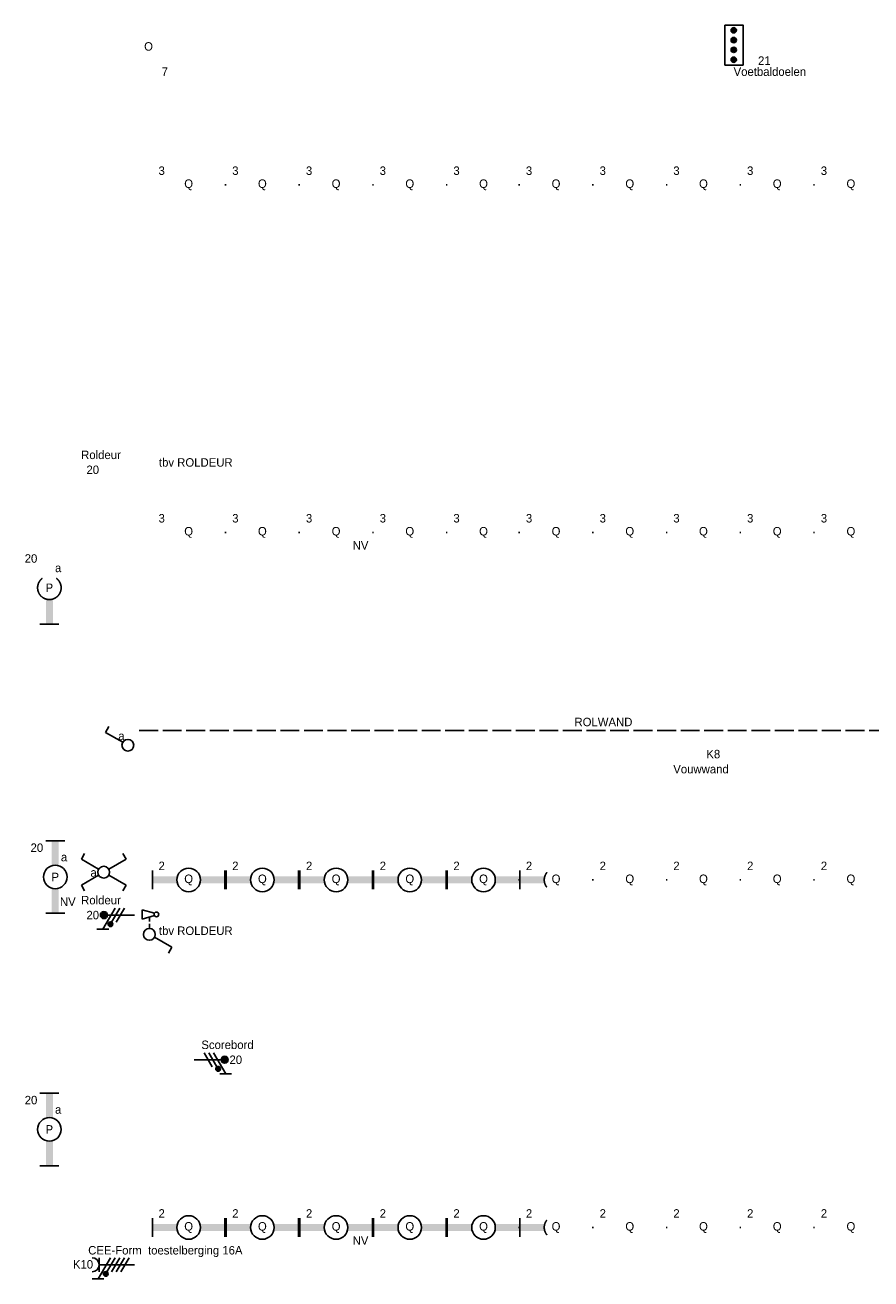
# Model space of a CAD drawing. Header units: millimetres. Extents: x -14827 to 133080, y -40284 to 77583.
# Tile 5 of 14: x 60518 to 78482, y 39442 to 66061. Entities that reach past the tile are written whole.
import ezdxf
from ezdxf.enums import TextEntityAlignment as Align
from ezdxf.xclip import XClip

# ---------------------------------------------------------------- set-up
doc = ezdxf.new("R2010")
doc.units = ezdxf.units.MM
doc.header["$LTSCALE"] = 100
doc.header["$XCLIPFRAME"] = 0
doc.linetypes.add('E_GOOT3', pattern=[5, 4, -1])
for name, color, linetype in [('EL6221--', 130, 'Continuous'), ('EL6222--', 130, 'Continuous'), ('EL6311--', 130, 'Continuous'), ('EL6312--', 130, 'Continuous'), ('EL6350--', 130, 'Continuous'), ('EL6421--', 130, 'Continuous')]:
    doc.layers.add(name, color=color, linetype=linetype)
doc.styles.add('BURO-018', font='BUROFONT', dxfattribs={"height": 180})

# ---------------------------------------------------------------- blocks, each defined once
blk = doc.blocks.new('1115B61540')
at = {"color": 0}
for p, q in [((-7.7, 2), (-7.7, -2)), ((7.7, 2), (7.7, -2))]:
    blk.add_line(p, q, dxfattribs=at)
at = {"color": 0, "linetype": 'Continuous'}
blk.add_circle((0, 0), 2.5, dxfattribs=at)
at = {"color": 0}
for points in [[(-2.5, 0.75), (-7.7, 0.75), (-2.5, -0.75), (-7.7, -0.75)], [(2.5, 0.75), (7.7, 0.75), (2.5, -0.75), (7.7, -0.75)]]:
    blk.add_solid(points, dxfattribs=at)
at = {"color": 0, "linetype": 'Continuous', "style": 'BURO-018'}
for tag, p in [('E_GKAST', (0, 8)), ('E_GROEP', (0, 5)), ('E_SGROEP', (4.5, 5)), ('E_ARMCODE', (0, 0)), ('E_SLET', (4.5, -3))]:
    blk.add_attdef(tag, text='', height=1.8, dxfattribs=at).set_placement(p, align=Align.MIDDLE)
blk = doc.blocks.new('E00082')
at = {"color": 0, "linetype": 'Continuous'}
for p, q in [((-3, 10.98), (-3, 8.48)), ((-3, 9.73), (1.5, 7.13)), ((0, 9.5), (0, 1)), ((1.5, 6.13), (-1.5, 7.87)), ((1.5, 5.13), (-1.5, 6.87)), ((1.5, 4.13), (-1.5, 5.87)), ((1.5, 3.13), (-1.5, 4.87))]:
    blk.add_line(p, q, dxfattribs=at)
at = {"color": 0, "linetype": 'Continuous', "const_width": 0.5}
blk.add_lwpolyline([(-1.68, 8.12, 1), (-2.18, 8.12, 1)], format="xyb", close=True, dxfattribs=at)
at = {"color": 0, "const_width": 0.75}
blk.add_lwpolyline([(-0.38, 9.5, 1), (0.38, 9.5, 1)], format="xyb", close=True, dxfattribs=at)
at = {"color": 0, "linetype": 'Continuous'}
for centre, radius in [((-1.93, 8.12), 0.5), ((0, 9.5), 0.75)]:
    blk.add_circle(centre, radius, dxfattribs=at)
at = {"color": 0, "linetype": 'Continuous', "style": 'BURO-018'}
for tag, p in [('E_GKAST', (0, 16)), ('E_GROEP', (0, 13)), ('E_SGROEP', (4.5, 13))]:
    blk.add_attdef(tag, text='', height=1.8, dxfattribs=at).set_placement(p, align=Align.MIDDLE)
at = {"color": 0, "linetype": 'Continuous', "style": 'BURO-018', "flags": 1}
for tag, p in [('E_VERMCODE', (13, 13)), ('E_MATCODE', (-49685.21, -14495.88))]:
    blk.add_attdef(tag, text='', height=1.8, dxfattribs=at).set_placement(p, align=Align.MIDDLE)
blk = doc.blocks.new('111304D')
at = {"color": 0, "linetype": 'Continuous'}
for p, q in [((-3, 9.98), (-3, 7.48)), ((-3, 8.73), (1.5, 6.13)), ((-1.5, 8.5), (1.5, 8.5)), ((0, 1), (0, 8.5)), ((1.5, 5.13), (-1.5, 6.87)), ((1.5, 4.13), (-1.5, 5.87)), ((1.5, 3.13), (-1.5, 4.87)), ((1.5, 2.13), (-1.5, 3.87))]:
    blk.add_line(p, q, dxfattribs=at)
at = {"color": 0, "linetype": 'Continuous', "const_width": 0.5}
blk.add_lwpolyline([(-1.68, 7.12, 1), (-2.18, 7.12, 1)], format="xyb", close=True, dxfattribs=at)
at = {"color": 0, "linetype": 'Continuous'}
blk.add_circle((-1.93, 7.12), 0.5, dxfattribs=at)
blk.add_arc((0, 10), 1.5, 180, 0, dxfattribs=at)
at = {"color": 0, "linetype": 'Continuous', "style": 'BURO-018'}
for tag, p in [('E_GKAST', (0, 15.5)), ('E_GROEP', (0, 12.5)), ('E_SGROEP', (4.5, 12.5))]:
    blk.add_attdef(tag, text='', height=1.8, dxfattribs=at).set_placement(p, align=Align.MIDDLE)
at = {"color": 0, "linetype": 'Continuous', "style": 'BURO-018', "flags": 1}
for tag, p in [('E_VERMCODE', (13, 12.5)), ('E_MATCODE', (0, 0))]:
    blk.add_attdef(tag, text='', height=1.8, dxfattribs=at).set_placement(p, align=Align.MIDDLE)
blk = doc.blocks.new('E00078')
at = {"color": 0, "linetype": 'Continuous'}
for p, q in [((-3, 6.48), (-3, 8.98)), ((-3, 7.73), (1.5, 5.13)), ((1.5, 4.13), (-1.5, 5.87)), ((0, 7.5), (0, 1)), ((1.5, 3.13), (-1.5, 4.87))]:
    blk.add_line(p, q, dxfattribs=at)
at = {"color": 0, "const_width": 0.75}
blk.add_lwpolyline([(-0.38, 7.5, 1), (0.38, 7.5, 1)], format="xyb", close=True, dxfattribs=at)
at = {"color": 0, "linetype": 'Continuous', "const_width": 0.5}
blk.add_lwpolyline([(-2.18, 6.12, 1), (-1.68, 6.12, 1)], format="xyb", close=True, dxfattribs=at)
at = {"color": 0, "linetype": 'Continuous'}
for centre, radius in [((0, 7.5), 0.75), ((-1.93, 6.12), 0.5)]:
    blk.add_circle(centre, radius, dxfattribs=at)
at = {"color": 0, "linetype": 'Continuous', "style": 'BURO-018'}
for tag, p in [('E_GKAST', (0, 14)), ('E_GROEP', (0, 11)), ('E_SGROEP', (4.5, 11))]:
    blk.add_attdef(tag, text='', height=1.8, dxfattribs=at).set_placement(p, align=Align.MIDDLE)
at = {"color": 0, "linetype": 'Continuous', "style": 'BURO-018', "flags": 1}
for tag, p in [('E_VERMCODE', (13, 11)), ('E_MATCODE', (0, 0))]:
    blk.add_attdef(tag, text='', height=1.8, dxfattribs=at).set_placement(p, align=Align.MIDDLE)
blk = doc.blocks.new('111407')
at = {"color": 0, "linetype": 'Continuous'}
for p, q in [((-2.74, 7), (-3.95, 6.3)), ((-0.62, 3.33), (-2.74, 7)), ((0.62, 3.33), (2.74, 7)), ((2.74, 7), (3.95, 6.3)), ((-0.62, 1.17), (-2.74, -2.5)), ((0.62, 1.17), (2.74, -2.5)), ((-2.74, -2.5), (-3.95, -1.8)), ((2.74, -2.5), (3.95, -1.8))]:
    blk.add_line(p, q, dxfattribs=at)
blk.add_circle((0, 2.25), 1.25, dxfattribs=at)
at = {"color": 0, "linetype": 'Continuous', "style": 'BURO-018'}
for tag, p in [('E_SLET1', (3.42, 9)), ('E_GROEP', (-49685.21, -14495.88)), ('E_GKAST', (-49685.21, -14495.88))]:
    blk.add_attdef(tag, text='', height=1.8, dxfattribs=at).set_placement(p, align=Align.MIDDLE)
at = {"color": 0, "linetype": 'Continuous', "style": 'BURO-018', "flags": 1}
for tag in ['E_MATCODE', 'E_SGROEP']:
    blk.add_attdef(tag, text='', height=1.8, dxfattribs=at).set_placement((-49685.21, -14495.88), align=Align.MIDDLE)
blk = doc.blocks.new('1114A1')
at = {"color": 0, "linetype": 'Continuous'}
for p, q in [((0.62, 3.33), (2.74, 7)), ((2.74, 7), (3.95, 6.3))]:
    blk.add_line(p, q, dxfattribs=at)
blk.add_circle((0, 2.25), 1.25, dxfattribs=at)
at = {"color": 0, "linetype": 'Continuous', "style": 'BURO-018'}
for tag, p in [('E_SLET1', (3.36, 9)), ('E_GROEP', (0, 0)), ('E_GKAST', (0, 0))]:
    blk.add_attdef(tag, text='', height=1.8, dxfattribs=at).set_placement(p, align=Align.MIDDLE)
at = {"color": 0, "linetype": 'Continuous', "style": 'BURO-018', "flags": 1}
for tag in ['E_MATCODE', 'E_SGROEP']:
    blk.add_attdef(tag, text='', height=1.8, dxfattribs=at).set_placement((0, 0), align=Align.MIDDLE)
blk = doc.blocks.new('1114A6')
at = {"color": 0, "linetype": 'Continuous'}
for p, q in [((-5.25, 0.75), (-4.51, 3.33)), ((-3.99, 3.33), (-3.25, 0.75)), ((-5.25, 0.75), (-3.25, 0.75)), ((-3.68, 2.25), (-2.75, 2.25)), ((-2.25, 2.25), (-1.25, 2.25))]:
    blk.add_line(p, q, dxfattribs=at)
blk.add_circle((-4.25, 3.75), 0.5, dxfattribs=at)
blk = doc.blocks.new('1115C2J')
at = {"color": 0, "linetype": 'Continuous'}
for p, q in [((-4.5, 5.5), (4.5, 5.5)), ((-4.5, 1), (-4.5, 5.5)), ((4.5, 1), (4.5, 5.5)), ((-2.68, 4.35), (-3.52, 4.35)), ((-2.88, 3.87), (-3.52, 3.87)), ((-1.27, 2.26), (-2.88, 3.87)), ((-1.94, 3.61), (-2.68, 4.35)), ((-1.94, 2.93), (-2.04, 2.83)), ((-2.04, 2.83), (-2.04, 2.34)), ((-1.24, 4.31), (-1.94, 3.61)), ((-1.71, 2.7), (-1.72, 2.7)), ((-1.72, 2.7), (-1.72, 2.46)), ((-1.37, 3.5), (-0.76, 4.11)), ((-1.23, 3.35), (-1.37, 3.5)), ((-1.24, 4.31), (-1.24, 4.91)), ((-0.87, 3.71), (-1.23, 3.35)), ((-0.65, 3.49), (-1.01, 3.13)), ((-0.71, 2.83), (-1.01, 3.13)), ((-0.76, 4.11), (-0.76, 4.91)), ((2, 5.15), (3.5, 5.15)), ((2, 1.35), (2, 5.15)), ((3.5, 5.15), (3.5, 1.35)), ((4.5, 1), (-4.5, 1)), ((-0.99, 2.14), (-1.84, 2.14)), ((-1.47, 2.46), (-1.72, 2.46)), ((2, 1.35), (3.5, 1.35))]:
    blk.add_line(p, q, dxfattribs=at)
blk.add_lwpolyline([(0.75, 4, 0, 0.7, 0), (0.75, 2.5, 0.7, 0.7, 0)], format="xyseb", dxfattribs=at)
blk.add_circle((-0.76, 1.75), 0.4, dxfattribs=at)
for centre, radius, start, end in [((-3.52, 4.11), 0.24, 90, 270), ((-0.99, 2.54), 0.4, 225, 45), ((-1, 4.91), 0.24, 0, 180), ((-0.76, 3.6), 0.16, 315, 135), ((-1.84, 2.34), 0.2, 180, 270)]:
    blk.add_arc(centre, radius, start, end, dxfattribs=at)
at = {"color": 0, "linetype": 'Continuous', "style": 'BURO-018'}
for tag, p in [('E_GKAST', (0, 15.17)), ('E_GROEP', (0, 12.17)), ('E_SGROEP', (4.5, 12.17)), ('E_ARMCODE', (0, 8))]:
    blk.add_attdef(tag, text='', height=1.8, dxfattribs=at).set_placement(p, align=Align.MIDDLE)

msp = doc.modelspace()

# ---------------------------------------------------------------- hatches: boundary and pattern name
at = {"layer": 'EL6221--'}
h = msp.add_hatch(color=256, dxfattribs=at)
edge = h.paths.add_edge_path()
edge.add_arc((75569, 65950), 56.6, 0, 360)
h = msp.add_hatch(color=256, dxfattribs=at)
edge = h.paths.add_edge_path()
edge.add_arc((75569, 65742), 56.6, 0, 360)
h = msp.add_hatch(color=256, dxfattribs=at)
edge = h.paths.add_edge_path()
edge.add_arc((75569, 65535), 56.6, 0, 360)
h = msp.add_hatch(color=256, dxfattribs=at)
edge = h.paths.add_edge_path()
edge.add_arc((75569, 65327), 56.6, 0, 360)

# ---------------------------------------------------------------- linework, layer by layer
msp.add_lwpolyline([(75382, 66061), (75765, 66061), (75765, 65211), (75382, 65211)], close=True, dxfattribs=at)
for centre in [(75569, 65950), (75569, 65742), (75569, 65535), (75569, 65327)]:
    msp.add_circle(centre, 56.6, dxfattribs=at)
at = {"layer": 'EL6312--', "color": 1, "linetype": 'E_GOOT3'}
for p, q in [((64787, 62671), (64762, 62671)), ((66353, 62671), (66327, 62671)), ((67918, 62671), (67893, 62671)), ((69484, 62671), (69458, 62671)), ((71024, 62671), (70998, 62671)), ((72590, 62671), (72564, 62671)), ((74155, 62671), (74130, 62671)), ((75721, 62671), (75695, 62671)), ((77286, 62671), (77261, 62671)), ((64787, 55292), (64762, 55292)), ((66353, 55292), (66327, 55292)), ((67918, 55292), (67893, 55292)), ((69484, 55292), (69458, 55292)), ((71024, 55292), (70998, 55292)), ((72590, 55292), (72564, 55292)), ((74155, 55292), (74130, 55292)), ((75721, 55292), (75695, 55292)), ((77286, 55292), (77261, 55292)), ((64787, 47913), (64762, 47913)), ((66353, 47913), (66327, 47913)), ((67918, 47913), (67893, 47913)), ((69484, 47913), (69458, 47913)), ((71024, 47913), (70998, 47913)), ((72590, 47913), (72564, 47913)), ((74155, 47913), (74130, 47913)), ((75721, 47913), (75695, 47913)), ((77286, 47913), (77261, 47913)), ((64787, 40534), (64762, 40534)), ((66353, 40534), (66327, 40534)), ((67918, 40534), (67893, 40534)), ((69484, 40534), (69458, 40534)), ((71024, 40534), (70998, 40534)), ((72590, 40534), (72564, 40534)), ((74155, 40534), (74130, 40534)), ((75721, 40534), (75695, 40534)), ((77286, 40534), (77261, 40534))]:
    msp.add_line(p, q, dxfattribs=at)
at = {"layer": 'EL6421--', "color": 9, "linetype": 'E_GOOT3'}
msp.add_line((62942, 51086), (86950, 51081), dxfattribs=at)

# ---------------------------------------------------------------- block references
at = {"layer": 'EL6221--', "linetype": 'E_GOOT3'}
ref = msp.add_blockref('E00082', (73864, 50559), dxfattribs=dict(at, xscale=100, yscale=100, zscale=100, rotation=270))
XClip(ref).set_block_clipping_path([(-37.5265387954, -708.1682625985), (475.5510590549, -22.6445660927)])
ref.add_attrib('E_GROEP', 'K8', dxfattribs={"layer": '0', "color": 7, "linetype": 'Continuous', "height": 180, "style": 'BURO-018'}).set_placement((75134, 50584), align=Align.MIDDLE)
ref.add_attrib('E_VERMCODE', 'Vouwwand', dxfattribs={"layer": '0', "color": 7, "linetype": 'Continuous', "height": 180, "style": 'BURO-018'}).set_placement((74873, 50269), align=Align.MIDDLE)
ref = msp.add_blockref('111304D', (62942, 39742), dxfattribs=dict(at, xscale=100, yscale=100, zscale=100, rotation=90))
XClip(ref).set_block_clipping_path([(-367.376206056, -86.5799834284), (145.7013917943, 598.9437130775)])
ref.add_attrib('E_GROEP', 'K10', dxfattribs={"layer": '0', "color": 7, "linetype": 'Continuous', "height": 180, "style": 'BURO-018'}).set_placement((61748, 39751), align=Align.MIDDLE)
ref.add_attrib('E_VERMCODE', 'CEE-Form  toestelberging 16A', dxfattribs={"layer": '0', "color": 7, "linetype": 'Continuous', "height": 180, "style": 'BURO-018'}).set_placement((63497, 40028), align=Align.MIDDLE)
at = {"layer": 'EL6222--', "linetype": 'E_GOOT3'}
ref = msp.add_blockref('E00078', (76218, 66295), dxfattribs=dict(at, xscale=-100, yscale=100, zscale=100, rotation=180))
XClip(ref).set_block_clipping_path([(-731.7085777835, 119.8330503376), (-46.1848812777, 632.9106481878)])
ref.add_attrib('E_GROEP', '21', dxfattribs={"layer": '0', "color": 7, "linetype": 'Continuous', "height": 180, "style": 'BURO-018'}).set_placement((76218, 65308), align=Align.MIDDLE)
ref.add_attrib('E_VERMCODE', 'Voetbaldoelen', dxfattribs={"layer": '0', "color": 7, "linetype": 'Continuous', "height": 180, "style": 'BURO-018'}).set_placement((76335, 65076), align=Align.MIDDLE)
ref = msp.add_blockref('E00078', (62942, 56620), dxfattribs=dict(at, xscale=100, yscale=100, zscale=100, rotation=90))
XClip(ref).set_block_clipping_path([(-536.1644440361, -86.5799834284), (-23.0868461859, 598.9437130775)])
ref.add_attrib('E_GROEP', '20', dxfattribs={"layer": '0', "color": 7, "linetype": 'Continuous', "height": 180, "style": 'BURO-018'}).set_placement((61955, 56620), align=Align.MIDDLE)
ref.add_attrib('E_VERMCODE', 'Roldeur', dxfattribs={"layer": '0', "color": 7, "linetype": 'Continuous', "height": 180, "style": 'BURO-018'}).set_placement((62130, 56941), align=Align.MIDDLE)
ref = msp.add_blockref('E00078', (62942, 47166), dxfattribs=dict(at, xscale=100, yscale=100, zscale=100, rotation=90))
XClip(ref).set_block_clipping_path([(-441.6183248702, -86.5799834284), (71.4592729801, 598.9437130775)])
ref.add_attrib('E_GROEP', '20', dxfattribs={"layer": '0', "color": 7, "linetype": 'Continuous', "height": 180, "style": 'BURO-018'}).set_placement((61955, 47166), align=Align.MIDDLE)
ref.add_attrib('E_VERMCODE', 'Roldeur', dxfattribs={"layer": '0', "color": 7, "linetype": 'Continuous', "height": 180, "style": 'BURO-018'}).set_placement((62130, 47487), align=Align.MIDDLE)
ref = msp.add_blockref('E00078', (64006, 44095), dxfattribs=dict(at, xscale=-100, yscale=100, zscale=100, rotation=270))
XClip(ref).set_block_clipping_path([(-410.9106481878, -609.581250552), (102.1669496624, 75.9424459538)])
ref.add_attrib('E_GROEP', '20', dxfattribs={"layer": '0', "color": 7, "linetype": 'Continuous', "height": 180, "style": 'BURO-018'}).set_placement((64993, 44095), align=Align.MIDDLE)
ref.add_attrib('E_VERMCODE', 'Scorebord', dxfattribs={"layer": '0', "color": 7, "linetype": 'Continuous', "height": 180, "style": 'BURO-018'}).set_placement((64817, 44416), align=Align.MIDDLE)
at = {"layer": 'EL6311--'}
ref = msp.add_blockref('1115B61540', (61034, 54115), dxfattribs=dict(at, xscale=100, yscale=100, zscale=100, rotation=90))
XClip(ref).set_block_clipping_path([(-511.1099613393, -105.6555145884), (1.9676365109, 579.8681819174)])
ref.add_attrib('E_ARMCODE', 'P', dxfattribs={"layer": '0', "color": 7, "linetype": 'Continuous', "height": 180, "style": 'BURO-018'}).set_placement((61034, 54115), align=Align.MIDDLE)
ref.add_attrib('E_SLET', 'a', dxfattribs={"layer": '0', "color": 1, "linetype": 'Continuous', "height": 180, "style": 'BURO-018'}).set_placement((61221, 54536), align=Align.MIDDLE)
ref.add_attrib('E_GROEP', '20', dxfattribs={"layer": '0', "color": 7, "linetype": 'Continuous', "height": 180, "style": 'BURO-018'}).set_placement((60644, 54737), align=Align.MIDDLE)
ref = msp.add_blockref('1114A1', (62926, 50772), dxfattribs=dict(at, xscale=100, yscale=100, zscale=100, rotation=90))
XClip(ref).set_block_clipping_path([(-477.6786404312, -86.7375243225), (35.3989574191, 598.7861721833)])
ref.add_attrib('E_SLET1', 'a', dxfattribs={"layer": '0', "color": 1, "linetype": 'Continuous', "height": 180, "style": 'BURO-018'}).set_placement((62564, 50968), align=Align.MIDDLE)
ref = msp.add_blockref('1115B61540', (61159, 47975), dxfattribs=dict(at, xscale=100, yscale=100, zscale=100, rotation=90))
XClip(ref).set_block_clipping_path([(-449.7087620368, -104.4055145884), (63.3688358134, 581.1181819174)])
ref.add_attrib('E_ARMCODE', 'P', dxfattribs={"layer": '0', "color": 7, "linetype": 'Continuous', "height": 180, "style": 'BURO-018'}).set_placement((61159, 47975), align=Align.MIDDLE)
ref.add_attrib('E_SLET', 'a', dxfattribs={"layer": '0', "color": 1, "linetype": 'Continuous', "height": 180, "style": 'BURO-018'}).set_placement((61346, 48396), align=Align.MIDDLE)
ref.add_attrib('E_GROEP', '20', dxfattribs={"layer": '0', "color": 7, "linetype": 'Continuous', "height": 180, "style": 'BURO-018'}).set_placement((60769, 48597), align=Align.MIDDLE)
at = {"layer": 'EL6311--', "linetype": 'E_GOOT3'}
ref = msp.add_blockref('111407', (62413, 48077), dxfattribs=dict(at, xscale=100, yscale=100, zscale=100, rotation=90))
XClip(ref).set_block_clipping_path([(-450.7311754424, -91.8724312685), (62.3464224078, 593.6512652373)])
ref.add_attrib('E_SLET1', 'a', dxfattribs={"layer": '0', "color": 1, "linetype": 'Continuous', "height": 180, "style": 'BURO-018'}).set_placement((61974, 48069), align=Align.MIDDLE)
ref = msp.add_blockref('1114A6', (62933, 46756), dxfattribs=dict(at, xscale=100, yscale=100, zscale=100, rotation=270))
XClip(ref).set_block_clipping_path([(-75.5534727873, -598.8596610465), (437.524125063, 86.6640354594)])
ref = msp.add_blockref('1114A1', (62933, 46756), dxfattribs=dict(at, xscale=100, yscale=100, zscale=100, rotation=270))
XClip(ref).set_block_clipping_path([(-75.5534727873, -598.8596610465), (437.524125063, 86.6640354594)])
at = {"layer": 'EL6311--'}
ref = msp.add_blockref('1115B61540', (61034, 42616), dxfattribs=dict(at, xscale=100, yscale=100, zscale=100, rotation=90))
XClip(ref).set_block_clipping_path([(-396.1167873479, -105.6555145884), (116.9608105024, 579.8681819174)])
ref.add_attrib('E_ARMCODE', 'P', dxfattribs={"layer": '0', "color": 7, "linetype": 'Continuous', "height": 180, "style": 'BURO-018'}).set_placement((61034, 42616), align=Align.MIDDLE)
ref.add_attrib('E_SLET', 'a', dxfattribs={"layer": '0', "color": 1, "linetype": 'Continuous', "height": 180, "style": 'BURO-018'}).set_placement((61221, 43037), align=Align.MIDDLE)
ref.add_attrib('E_GROEP', '20', dxfattribs={"layer": '0', "color": 7, "linetype": 'Continuous', "height": 180, "style": 'BURO-018'}).set_placement((60644, 43238), align=Align.MIDDLE)
at = {"layer": 'EL6312--', "linetype": 'E_GOOT3'}
ref = msp.add_blockref('1115B61540', (63992, 62671), dxfattribs=dict(at, xscale=100, yscale=100, zscale=100, rotation=180))
XClip(ref).set_block_clipping_path([(-76.0806115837, 83.5894105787), (609.4430849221, 596.667008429)])
ref.add_attrib('E_ARMCODE', 'Q', dxfattribs={"layer": '0', "color": 7, "linetype": 'Continuous', "height": 180, "style": 'BURO-018'}).set_placement((63992, 62671), align=Align.MIDDLE)
ref.add_attrib('E_GROEP', '3', dxfattribs={"layer": '0', "color": 7, "linetype": 'Continuous', "height": 180, "style": 'BURO-018'}).set_placement((63419, 62970), align=Align.MIDDLE)
ref = msp.add_blockref('1115B61540', (65557, 62671), dxfattribs=dict(at, xscale=100, yscale=100, zscale=100, rotation=180))
XClip(ref).set_block_clipping_path([(-60.4248151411, 83.5894105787), (625.0988813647, 596.667008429)])
ref.add_attrib('E_ARMCODE', 'Q', dxfattribs={"layer": '0', "color": 7, "linetype": 'Continuous', "height": 180, "style": 'BURO-018'}).set_placement((65557, 62671), align=Align.MIDDLE)
ref.add_attrib('E_GROEP', '3', dxfattribs={"layer": '0', "color": 7, "linetype": 'Continuous', "height": 180, "style": 'BURO-018'}).set_placement((64984, 62970), align=Align.MIDDLE)
ref = msp.add_blockref('1115B61540', (67123, 62671), dxfattribs=dict(at, xscale=100, yscale=100, zscale=100, rotation=180))
XClip(ref).set_block_clipping_path([(-44.7690186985, 83.5894105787), (640.7546778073, 596.667008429)])
ref.add_attrib('E_ARMCODE', 'Q', dxfattribs={"layer": '0', "color": 7, "linetype": 'Continuous', "height": 180, "style": 'BURO-018'}).set_placement((67123, 62671), align=Align.MIDDLE)
ref.add_attrib('E_GROEP', '3', dxfattribs={"layer": '0', "color": 7, "linetype": 'Continuous', "height": 180, "style": 'BURO-018'}).set_placement((66550, 62970), align=Align.MIDDLE)
ref = msp.add_blockref('1115B61540', (68688, 62671), dxfattribs=dict(at, xscale=100, yscale=100, zscale=100, rotation=180))
XClip(ref).set_block_clipping_path([(-29.1132222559, 83.5894105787), (656.4104742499, 596.667008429)])
ref.add_attrib('E_ARMCODE', 'Q', dxfattribs={"layer": '0', "color": 7, "linetype": 'Continuous', "height": 180, "style": 'BURO-018'}).set_placement((68688, 62671), align=Align.MIDDLE)
ref.add_attrib('E_GROEP', '3', dxfattribs={"layer": '0', "color": 7, "linetype": 'Continuous', "height": 180, "style": 'BURO-018'}).set_placement((68116, 62970), align=Align.MIDDLE)
ref = msp.add_blockref('1115B61540', (70254, 62671), dxfattribs=dict(at, xscale=100, yscale=100, zscale=100, rotation=180))
XClip(ref).set_block_clipping_path([(-13.4574258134, 83.5894105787), (672.0662706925, 596.667008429)])
ref.add_attrib('E_ARMCODE', 'Q', dxfattribs={"layer": '0', "color": 7, "linetype": 'Continuous', "height": 180, "style": 'BURO-018'}).set_placement((70254, 62671), align=Align.MIDDLE)
ref.add_attrib('E_GROEP', '3', dxfattribs={"layer": '0', "color": 7, "linetype": 'Continuous', "height": 180, "style": 'BURO-018'}).set_placement((69681, 62970), align=Align.MIDDLE)
ref = msp.add_blockref('1115B61540', (71794, 62671), dxfattribs=dict(at, xscale=100, yscale=100, zscale=100, rotation=180))
XClip(ref).set_block_clipping_path([(1.9425741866, 83.5894105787), (687.4662706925, 596.667008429)])
ref.add_attrib('E_ARMCODE', 'Q', dxfattribs={"layer": '0', "color": 7, "linetype": 'Continuous', "height": 180, "style": 'BURO-018'}).set_placement((71794, 62671), align=Align.MIDDLE)
ref.add_attrib('E_GROEP', '3', dxfattribs={"layer": '0', "color": 7, "linetype": 'Continuous', "height": 180, "style": 'BURO-018'}).set_placement((71221, 62970), align=Align.MIDDLE)
ref = msp.add_blockref('1115B61540', (73360, 62671), dxfattribs=dict(at, xscale=100, yscale=100, zscale=100, rotation=180))
XClip(ref).set_block_clipping_path([(17.5983706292, 83.5894105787), (703.122067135, 596.667008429)])
ref.add_attrib('E_ARMCODE', 'Q', dxfattribs={"layer": '0', "color": 7, "linetype": 'Continuous', "height": 180, "style": 'BURO-018'}).set_placement((73360, 62671), align=Align.MIDDLE)
ref.add_attrib('E_GROEP', '3', dxfattribs={"layer": '0', "color": 7, "linetype": 'Continuous', "height": 180, "style": 'BURO-018'}).set_placement((72787, 62970), align=Align.MIDDLE)
ref = msp.add_blockref('1115B61540', (74925, 62671), dxfattribs=dict(at, xscale=100, yscale=100, zscale=100, rotation=180))
XClip(ref).set_block_clipping_path([(33.2541670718, 83.5894105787), (718.7778635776, 596.667008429)])
ref.add_attrib('E_ARMCODE', 'Q', dxfattribs={"layer": '0', "color": 7, "linetype": 'Continuous', "height": 180, "style": 'BURO-018'}).set_placement((74925, 62671), align=Align.MIDDLE)
ref.add_attrib('E_GROEP', '3', dxfattribs={"layer": '0', "color": 7, "linetype": 'Continuous', "height": 180, "style": 'BURO-018'}).set_placement((74352, 62970), align=Align.MIDDLE)
ref = msp.add_blockref('1115B61540', (76491, 62671), dxfattribs=dict(at, xscale=100, yscale=100, zscale=100, rotation=180))
XClip(ref).set_block_clipping_path([(48.9099635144, 83.5894105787), (734.4336600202, 596.667008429)])
ref.add_attrib('E_ARMCODE', 'Q', dxfattribs={"layer": '0', "color": 7, "linetype": 'Continuous', "height": 180, "style": 'BURO-018'}).set_placement((76491, 62671), align=Align.MIDDLE)
ref.add_attrib('E_GROEP', '3', dxfattribs={"layer": '0', "color": 7, "linetype": 'Continuous', "height": 180, "style": 'BURO-018'}).set_placement((75918, 62970), align=Align.MIDDLE)
ref = msp.add_blockref('1115B61540', (78056, 62671), dxfattribs=dict(at, xscale=100, yscale=100, zscale=100, rotation=180))
XClip(ref).set_block_clipping_path([(64.565759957, 83.5894105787), (750.0894564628, 596.667008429)])
ref.add_attrib('E_ARMCODE', 'Q', dxfattribs={"layer": '0', "color": 7, "linetype": 'Continuous', "height": 180, "style": 'BURO-018'}).set_placement((78056, 62671), align=Align.MIDDLE)
ref.add_attrib('E_GROEP', '3', dxfattribs={"layer": '0', "color": 7, "linetype": 'Continuous', "height": 180, "style": 'BURO-018'}).set_placement((77484, 62970), align=Align.MIDDLE)
ref = msp.add_blockref('1115B61540', (63992, 55292), dxfattribs=dict(at, xscale=100, yscale=100, zscale=100, rotation=180))
XClip(ref).set_block_clipping_path([(-76.0806115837, 9.7995883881), (609.4430849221, 522.8771862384)])
ref.add_attrib('E_ARMCODE', 'Q', dxfattribs={"layer": '0', "color": 7, "linetype": 'Continuous', "height": 180, "style": 'BURO-018'}).set_placement((63992, 55292), align=Align.MIDDLE)
ref.add_attrib('E_GROEP', '3', dxfattribs={"layer": '0', "color": 7, "linetype": 'Continuous', "height": 180, "style": 'BURO-018'}).set_placement((63419, 55591), align=Align.MIDDLE)
ref = msp.add_blockref('1115B61540', (65557, 55292), dxfattribs=dict(at, xscale=100, yscale=100, zscale=100, rotation=180))
XClip(ref).set_block_clipping_path([(-60.4248151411, 9.7995883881), (625.0988813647, 522.8771862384)])
ref.add_attrib('E_ARMCODE', 'Q', dxfattribs={"layer": '0', "color": 7, "linetype": 'Continuous', "height": 180, "style": 'BURO-018'}).set_placement((65557, 55292), align=Align.MIDDLE)
ref.add_attrib('E_GROEP', '3', dxfattribs={"layer": '0', "color": 7, "linetype": 'Continuous', "height": 180, "style": 'BURO-018'}).set_placement((64984, 55591), align=Align.MIDDLE)
ref = msp.add_blockref('1115B61540', (67123, 55292), dxfattribs=dict(at, xscale=100, yscale=100, zscale=100, rotation=180))
XClip(ref).set_block_clipping_path([(-44.7690186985, 9.7995883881), (640.7546778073, 522.8771862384)])
ref.add_attrib('E_ARMCODE', 'Q', dxfattribs={"layer": '0', "color": 7, "linetype": 'Continuous', "height": 180, "style": 'BURO-018'}).set_placement((67123, 55292), align=Align.MIDDLE)
ref.add_attrib('E_GROEP', '3', dxfattribs={"layer": '0', "color": 7, "linetype": 'Continuous', "height": 180, "style": 'BURO-018'}).set_placement((66550, 55591), align=Align.MIDDLE)
ref = msp.add_blockref('1115B61540', (68688, 55292), dxfattribs=dict(at, xscale=100, yscale=100, zscale=100, rotation=180))
XClip(ref).set_block_clipping_path([(-29.1132222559, 9.7995883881), (656.4104742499, 522.8771862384)])
ref.add_attrib('E_ARMCODE', 'Q', dxfattribs={"layer": '0', "color": 7, "linetype": 'Continuous', "height": 180, "style": 'BURO-018'}).set_placement((68688, 55292), align=Align.MIDDLE)
ref.add_attrib('E_GROEP', '3', dxfattribs={"layer": '0', "color": 7, "linetype": 'Continuous', "height": 180, "style": 'BURO-018'}).set_placement((68116, 55591), align=Align.MIDDLE)
ref = msp.add_blockref('1115B61540', (70254, 55292), dxfattribs=dict(at, xscale=100, yscale=100, zscale=100, rotation=180))
XClip(ref).set_block_clipping_path([(-13.4574258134, 9.7995883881), (672.0662706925, 522.8771862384)])
ref.add_attrib('E_ARMCODE', 'Q', dxfattribs={"layer": '0', "color": 7, "linetype": 'Continuous', "height": 180, "style": 'BURO-018'}).set_placement((70254, 55292), align=Align.MIDDLE)
ref.add_attrib('E_GROEP', '3', dxfattribs={"layer": '0', "color": 7, "linetype": 'Continuous', "height": 180, "style": 'BURO-018'}).set_placement((69681, 55591), align=Align.MIDDLE)
ref = msp.add_blockref('1115B61540', (71794, 55292), dxfattribs=dict(at, xscale=100, yscale=100, zscale=100, rotation=180))
XClip(ref).set_block_clipping_path([(1.9425741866, 9.7995883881), (687.4662706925, 522.8771862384)])
ref.add_attrib('E_ARMCODE', 'Q', dxfattribs={"layer": '0', "color": 7, "linetype": 'Continuous', "height": 180, "style": 'BURO-018'}).set_placement((71794, 55292), align=Align.MIDDLE)
ref.add_attrib('E_GROEP', '3', dxfattribs={"layer": '0', "color": 7, "linetype": 'Continuous', "height": 180, "style": 'BURO-018'}).set_placement((71221, 55591), align=Align.MIDDLE)
ref = msp.add_blockref('1115B61540', (73360, 55292), dxfattribs=dict(at, xscale=100, yscale=100, zscale=100, rotation=180))
XClip(ref).set_block_clipping_path([(17.5983706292, 9.7995883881), (703.122067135, 522.8771862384)])
ref.add_attrib('E_ARMCODE', 'Q', dxfattribs={"layer": '0', "color": 7, "linetype": 'Continuous', "height": 180, "style": 'BURO-018'}).set_placement((73360, 55292), align=Align.MIDDLE)
ref.add_attrib('E_GROEP', '3', dxfattribs={"layer": '0', "color": 7, "linetype": 'Continuous', "height": 180, "style": 'BURO-018'}).set_placement((72787, 55591), align=Align.MIDDLE)
ref = msp.add_blockref('1115B61540', (74925, 55292), dxfattribs=dict(at, xscale=100, yscale=100, zscale=100, rotation=180))
XClip(ref).set_block_clipping_path([(33.2541670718, 9.7995883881), (718.7778635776, 522.8771862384)])
ref.add_attrib('E_ARMCODE', 'Q', dxfattribs={"layer": '0', "color": 7, "linetype": 'Continuous', "height": 180, "style": 'BURO-018'}).set_placement((74925, 55292), align=Align.MIDDLE)
ref.add_attrib('E_GROEP', '3', dxfattribs={"layer": '0', "color": 7, "linetype": 'Continuous', "height": 180, "style": 'BURO-018'}).set_placement((74352, 55591), align=Align.MIDDLE)
ref = msp.add_blockref('1115B61540', (76491, 55292), dxfattribs=dict(at, xscale=100, yscale=100, zscale=100, rotation=180))
XClip(ref).set_block_clipping_path([(48.9099635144, 9.7995883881), (734.4336600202, 522.8771862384)])
ref.add_attrib('E_ARMCODE', 'Q', dxfattribs={"layer": '0', "color": 7, "linetype": 'Continuous', "height": 180, "style": 'BURO-018'}).set_placement((76491, 55292), align=Align.MIDDLE)
ref.add_attrib('E_GROEP', '3', dxfattribs={"layer": '0', "color": 7, "linetype": 'Continuous', "height": 180, "style": 'BURO-018'}).set_placement((75918, 55591), align=Align.MIDDLE)
ref = msp.add_blockref('1115B61540', (78056, 55292), dxfattribs=dict(at, xscale=100, yscale=100, zscale=100, rotation=180))
XClip(ref).set_block_clipping_path([(64.565759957, 9.7995883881), (750.0894564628, 522.8771862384)])
ref.add_attrib('E_ARMCODE', 'Q', dxfattribs={"layer": '0', "color": 7, "linetype": 'Continuous', "height": 180, "style": 'BURO-018'}).set_placement((78056, 55292), align=Align.MIDDLE)
ref.add_attrib('E_GROEP', '3', dxfattribs={"layer": '0', "color": 7, "linetype": 'Continuous', "height": 180, "style": 'BURO-018'}).set_placement((77484, 55591), align=Align.MIDDLE)
ref = msp.add_blockref('1115B61540', (63992, 47913), dxfattribs=dict(at, xscale=100, yscale=100, zscale=100, rotation=180))
XClip(ref).set_block_clipping_path([(-76.0806115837, -63.9902338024), (609.4430849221, 449.0873640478)])
ref.add_attrib('E_ARMCODE', 'Q', dxfattribs={"layer": '0', "color": 7, "linetype": 'Continuous', "height": 180, "style": 'BURO-018'}).set_placement((63992, 47913), align=Align.MIDDLE)
ref.add_attrib('E_GROEP', '2', dxfattribs={"layer": '0', "color": 7, "linetype": 'Continuous', "height": 180, "style": 'BURO-018'}).set_placement((63419, 48212), align=Align.MIDDLE)
ref = msp.add_blockref('1115B61540', (65557, 47913), dxfattribs=dict(at, xscale=100, yscale=100, zscale=100, rotation=180))
XClip(ref).set_block_clipping_path([(-60.4248151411, -63.9902338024), (625.0988813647, 449.0873640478)])
ref.add_attrib('E_ARMCODE', 'Q', dxfattribs={"layer": '0', "color": 7, "linetype": 'Continuous', "height": 180, "style": 'BURO-018'}).set_placement((65557, 47913), align=Align.MIDDLE)
ref.add_attrib('E_GROEP', '2', dxfattribs={"layer": '0', "color": 7, "linetype": 'Continuous', "height": 180, "style": 'BURO-018'}).set_placement((64984, 48212), align=Align.MIDDLE)
ref = msp.add_blockref('1115B61540', (67123, 47913), dxfattribs=dict(at, xscale=100, yscale=100, zscale=100, rotation=180))
XClip(ref).set_block_clipping_path([(-44.7690186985, -63.9902338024), (640.7546778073, 449.0873640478)])
ref.add_attrib('E_ARMCODE', 'Q', dxfattribs={"layer": '0', "color": 7, "linetype": 'Continuous', "height": 180, "style": 'BURO-018'}).set_placement((67123, 47913), align=Align.MIDDLE)
ref.add_attrib('E_GROEP', '2', dxfattribs={"layer": '0', "color": 7, "linetype": 'Continuous', "height": 180, "style": 'BURO-018'}).set_placement((66550, 48212), align=Align.MIDDLE)
ref = msp.add_blockref('1115B61540', (68688, 47913), dxfattribs=dict(at, xscale=100, yscale=100, zscale=100, rotation=180))
XClip(ref).set_block_clipping_path([(-29.1132222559, -63.9902338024), (656.4104742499, 449.0873640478)])
ref.add_attrib('E_ARMCODE', 'Q', dxfattribs={"layer": '0', "color": 7, "linetype": 'Continuous', "height": 180, "style": 'BURO-018'}).set_placement((68688, 47913), align=Align.MIDDLE)
ref.add_attrib('E_GROEP', '2', dxfattribs={"layer": '0', "color": 7, "linetype": 'Continuous', "height": 180, "style": 'BURO-018'}).set_placement((68116, 48212), align=Align.MIDDLE)
ref = msp.add_blockref('1115B61540', (70254, 47913), dxfattribs=dict(at, xscale=100, yscale=100, zscale=100, rotation=180))
XClip(ref).set_block_clipping_path([(-13.4574258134, -63.9902338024), (672.0662706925, 449.0873640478)])
ref.add_attrib('E_ARMCODE', 'Q', dxfattribs={"layer": '0', "color": 7, "linetype": 'Continuous', "height": 180, "style": 'BURO-018'}).set_placement((70254, 47913), align=Align.MIDDLE)
ref.add_attrib('E_GROEP', '2', dxfattribs={"layer": '0', "color": 7, "linetype": 'Continuous', "height": 180, "style": 'BURO-018'}).set_placement((69681, 48212), align=Align.MIDDLE)
ref = msp.add_blockref('1115B61540', (71794, 47913), dxfattribs=dict(at, xscale=100, yscale=100, zscale=100, rotation=180))
XClip(ref).set_block_clipping_path([(1.9425741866, -63.9902338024), (687.4662706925, 449.0873640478)])
ref.add_attrib('E_ARMCODE', 'Q', dxfattribs={"layer": '0', "color": 7, "linetype": 'Continuous', "height": 180, "style": 'BURO-018'}).set_placement((71794, 47913), align=Align.MIDDLE)
ref.add_attrib('E_GROEP', '2', dxfattribs={"layer": '0', "color": 7, "linetype": 'Continuous', "height": 180, "style": 'BURO-018'}).set_placement((71221, 48212), align=Align.MIDDLE)
ref = msp.add_blockref('1115B61540', (73360, 47913), dxfattribs=dict(at, xscale=100, yscale=100, zscale=100, rotation=180))
XClip(ref).set_block_clipping_path([(17.5983706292, -63.9902338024), (703.122067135, 449.0873640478)])
ref.add_attrib('E_ARMCODE', 'Q', dxfattribs={"layer": '0', "color": 7, "linetype": 'Continuous', "height": 180, "style": 'BURO-018'}).set_placement((73360, 47913), align=Align.MIDDLE)
ref.add_attrib('E_GROEP', '2', dxfattribs={"layer": '0', "color": 7, "linetype": 'Continuous', "height": 180, "style": 'BURO-018'}).set_placement((72787, 48212), align=Align.MIDDLE)
ref = msp.add_blockref('1115B61540', (74925, 47913), dxfattribs=dict(at, xscale=100, yscale=100, zscale=100, rotation=180))
XClip(ref).set_block_clipping_path([(33.2541670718, -63.9902338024), (718.7778635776, 449.0873640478)])
ref.add_attrib('E_ARMCODE', 'Q', dxfattribs={"layer": '0', "color": 7, "linetype": 'Continuous', "height": 180, "style": 'BURO-018'}).set_placement((74925, 47913), align=Align.MIDDLE)
ref.add_attrib('E_GROEP', '2', dxfattribs={"layer": '0', "color": 7, "linetype": 'Continuous', "height": 180, "style": 'BURO-018'}).set_placement((74352, 48212), align=Align.MIDDLE)
ref = msp.add_blockref('1115B61540', (76491, 47913), dxfattribs=dict(at, xscale=100, yscale=100, zscale=100, rotation=180))
XClip(ref).set_block_clipping_path([(48.9099635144, -63.9902338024), (734.4336600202, 449.0873640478)])
ref.add_attrib('E_ARMCODE', 'Q', dxfattribs={"layer": '0', "color": 7, "linetype": 'Continuous', "height": 180, "style": 'BURO-018'}).set_placement((76491, 47913), align=Align.MIDDLE)
ref.add_attrib('E_GROEP', '2', dxfattribs={"layer": '0', "color": 7, "linetype": 'Continuous', "height": 180, "style": 'BURO-018'}).set_placement((75918, 48212), align=Align.MIDDLE)
ref = msp.add_blockref('1115B61540', (78056, 47913), dxfattribs=dict(at, xscale=100, yscale=100, zscale=100, rotation=180))
XClip(ref).set_block_clipping_path([(64.565759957, -63.9902338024), (750.0894564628, 449.0873640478)])
ref.add_attrib('E_ARMCODE', 'Q', dxfattribs={"layer": '0', "color": 7, "linetype": 'Continuous', "height": 180, "style": 'BURO-018'}).set_placement((78056, 47913), align=Align.MIDDLE)
ref.add_attrib('E_GROEP', '2', dxfattribs={"layer": '0', "color": 7, "linetype": 'Continuous', "height": 180, "style": 'BURO-018'}).set_placement((77484, 48212), align=Align.MIDDLE)
ref = msp.add_blockref('1115B61540', (63992, 40534), dxfattribs=dict(at, xscale=100, yscale=100, zscale=100, rotation=180))
XClip(ref).set_block_clipping_path([(-76.0806115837, -137.780055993), (609.4430849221, 375.2975418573)])
ref.add_attrib('E_ARMCODE', 'Q', dxfattribs={"layer": '0', "color": 7, "linetype": 'Continuous', "height": 180, "style": 'BURO-018'}).set_placement((63992, 40534), align=Align.MIDDLE)
ref.add_attrib('E_GROEP', '2', dxfattribs={"layer": '0', "color": 7, "linetype": 'Continuous', "height": 180, "style": 'BURO-018'}).set_placement((63419, 40833), align=Align.MIDDLE)
ref = msp.add_blockref('1115B61540', (65557, 40534), dxfattribs=dict(at, xscale=100, yscale=100, zscale=100, rotation=180))
XClip(ref).set_block_clipping_path([(-60.4248151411, -137.780055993), (625.0988813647, 375.2975418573)])
ref.add_attrib('E_ARMCODE', 'Q', dxfattribs={"layer": '0', "color": 7, "linetype": 'Continuous', "height": 180, "style": 'BURO-018'}).set_placement((65557, 40534), align=Align.MIDDLE)
ref.add_attrib('E_GROEP', '2', dxfattribs={"layer": '0', "color": 7, "linetype": 'Continuous', "height": 180, "style": 'BURO-018'}).set_placement((64984, 40833), align=Align.MIDDLE)
ref = msp.add_blockref('1115B61540', (67123, 40534), dxfattribs=dict(at, xscale=100, yscale=100, zscale=100, rotation=180))
XClip(ref).set_block_clipping_path([(-44.7690186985, -137.780055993), (640.7546778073, 375.2975418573)])
ref.add_attrib('E_ARMCODE', 'Q', dxfattribs={"layer": '0', "color": 7, "linetype": 'Continuous', "height": 180, "style": 'BURO-018'}).set_placement((67123, 40534), align=Align.MIDDLE)
ref.add_attrib('E_GROEP', '2', dxfattribs={"layer": '0', "color": 7, "linetype": 'Continuous', "height": 180, "style": 'BURO-018'}).set_placement((66550, 40833), align=Align.MIDDLE)
ref = msp.add_blockref('1115B61540', (68688, 40534), dxfattribs=dict(at, xscale=100, yscale=100, zscale=100, rotation=180))
XClip(ref).set_block_clipping_path([(-29.1132222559, -137.780055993), (656.4104742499, 375.2975418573)])
ref.add_attrib('E_ARMCODE', 'Q', dxfattribs={"layer": '0', "color": 7, "linetype": 'Continuous', "height": 180, "style": 'BURO-018'}).set_placement((68688, 40534), align=Align.MIDDLE)
ref.add_attrib('E_GROEP', '2', dxfattribs={"layer": '0', "color": 7, "linetype": 'Continuous', "height": 180, "style": 'BURO-018'}).set_placement((68116, 40833), align=Align.MIDDLE)
ref = msp.add_blockref('1115B61540', (70254, 40534), dxfattribs=dict(at, xscale=100, yscale=100, zscale=100, rotation=180))
XClip(ref).set_block_clipping_path([(-13.4574258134, -137.780055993), (672.0662706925, 375.2975418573)])
ref.add_attrib('E_ARMCODE', 'Q', dxfattribs={"layer": '0', "color": 7, "linetype": 'Continuous', "height": 180, "style": 'BURO-018'}).set_placement((70254, 40534), align=Align.MIDDLE)
ref.add_attrib('E_GROEP', '2', dxfattribs={"layer": '0', "color": 7, "linetype": 'Continuous', "height": 180, "style": 'BURO-018'}).set_placement((69681, 40833), align=Align.MIDDLE)
ref = msp.add_blockref('1115B61540', (71794, 40534), dxfattribs=dict(at, xscale=100, yscale=100, zscale=100, rotation=180))
XClip(ref).set_block_clipping_path([(1.9425741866, -137.780055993), (687.4662706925, 375.2975418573)])
ref.add_attrib('E_ARMCODE', 'Q', dxfattribs={"layer": '0', "color": 7, "linetype": 'Continuous', "height": 180, "style": 'BURO-018'}).set_placement((71794, 40534), align=Align.MIDDLE)
ref.add_attrib('E_GROEP', '2', dxfattribs={"layer": '0', "color": 7, "linetype": 'Continuous', "height": 180, "style": 'BURO-018'}).set_placement((71221, 40833), align=Align.MIDDLE)
ref = msp.add_blockref('1115B61540', (73360, 40534), dxfattribs=dict(at, xscale=100, yscale=100, zscale=100, rotation=180))
XClip(ref).set_block_clipping_path([(17.5983706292, -137.780055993), (703.122067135, 375.2975418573)])
ref.add_attrib('E_ARMCODE', 'Q', dxfattribs={"layer": '0', "color": 7, "linetype": 'Continuous', "height": 180, "style": 'BURO-018'}).set_placement((73360, 40534), align=Align.MIDDLE)
ref.add_attrib('E_GROEP', '2', dxfattribs={"layer": '0', "color": 7, "linetype": 'Continuous', "height": 180, "style": 'BURO-018'}).set_placement((72787, 40833), align=Align.MIDDLE)
ref = msp.add_blockref('1115B61540', (74925, 40534), dxfattribs=dict(at, xscale=100, yscale=100, zscale=100, rotation=180))
XClip(ref).set_block_clipping_path([(33.2541670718, -137.780055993), (718.7778635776, 375.2975418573)])
ref.add_attrib('E_ARMCODE', 'Q', dxfattribs={"layer": '0', "color": 7, "linetype": 'Continuous', "height": 180, "style": 'BURO-018'}).set_placement((74925, 40534), align=Align.MIDDLE)
ref.add_attrib('E_GROEP', '2', dxfattribs={"layer": '0', "color": 7, "linetype": 'Continuous', "height": 180, "style": 'BURO-018'}).set_placement((74352, 40833), align=Align.MIDDLE)
ref = msp.add_blockref('1115B61540', (76491, 40534), dxfattribs=dict(at, xscale=100, yscale=100, zscale=100, rotation=180))
XClip(ref).set_block_clipping_path([(48.9099635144, -137.780055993), (734.4336600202, 375.2975418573)])
ref.add_attrib('E_ARMCODE', 'Q', dxfattribs={"layer": '0', "color": 7, "linetype": 'Continuous', "height": 180, "style": 'BURO-018'}).set_placement((76491, 40534), align=Align.MIDDLE)
ref.add_attrib('E_GROEP', '2', dxfattribs={"layer": '0', "color": 7, "linetype": 'Continuous', "height": 180, "style": 'BURO-018'}).set_placement((75918, 40833), align=Align.MIDDLE)
ref = msp.add_blockref('1115B61540', (78056, 40534), dxfattribs=dict(at, xscale=100, yscale=100, zscale=100, rotation=180))
XClip(ref).set_block_clipping_path([(64.565759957, -137.780055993), (750.0894564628, 375.2975418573)])
ref.add_attrib('E_ARMCODE', 'Q', dxfattribs={"layer": '0', "color": 7, "linetype": 'Continuous', "height": 180, "style": 'BURO-018'}).set_placement((78056, 40534), align=Align.MIDDLE)
ref.add_attrib('E_GROEP', '2', dxfattribs={"layer": '0', "color": 7, "linetype": 'Continuous', "height": 180, "style": 'BURO-018'}).set_placement((77484, 40833), align=Align.MIDDLE)
at = {"layer": 'EL6350--'}
ref = msp.add_blockref('1115C2J', (62808, 65054), dxfattribs=dict(at, xscale=100, yscale=100, zscale=100, rotation=270))
XClip(ref).set_block_clipping_path([(107.4224987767, -597.6040186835), (620.500096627, 87.9196778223)])
ref.add_attrib('E_ARMCODE', 'O', dxfattribs={"layer": '0', "color": 7, "linetype": 'Continuous', "height": 180, "style": 'BURO-018'}).set_placement((63140, 65608), align=Align.MIDDLE)
ref.add_attrib('E_GROEP', '7', dxfattribs={"layer": '0', "color": 7, "linetype": 'Continuous', "height": 180, "style": 'BURO-018'}).set_placement((63485, 65072), align=Align.MIDDLE)

# ---------------------------------------------------------------- texts
at = {"layer": 'EL6350--', "color": 1, "style": 'BURO-018'}
for s, p in [('tbv ROLDEUR', (63361, 56686)), ('NV', (67475, 54925)), ('NV', (61258, 47360)), ('tbv ROLDEUR', (63361, 46744)), ('NV', (67475, 40167))]:
    msp.add_text(s, height=180, dxfattribs=at).set_placement(p)
at = {"layer": 'EL6421--', "color": 9, "linetype": 'E_GOOT3', "style": 'BURO-018'}
msp.add_text('ROLWAND', height=180, dxfattribs=at).set_placement((72186, 51176))

doc.saveas('drawing.dxf')
